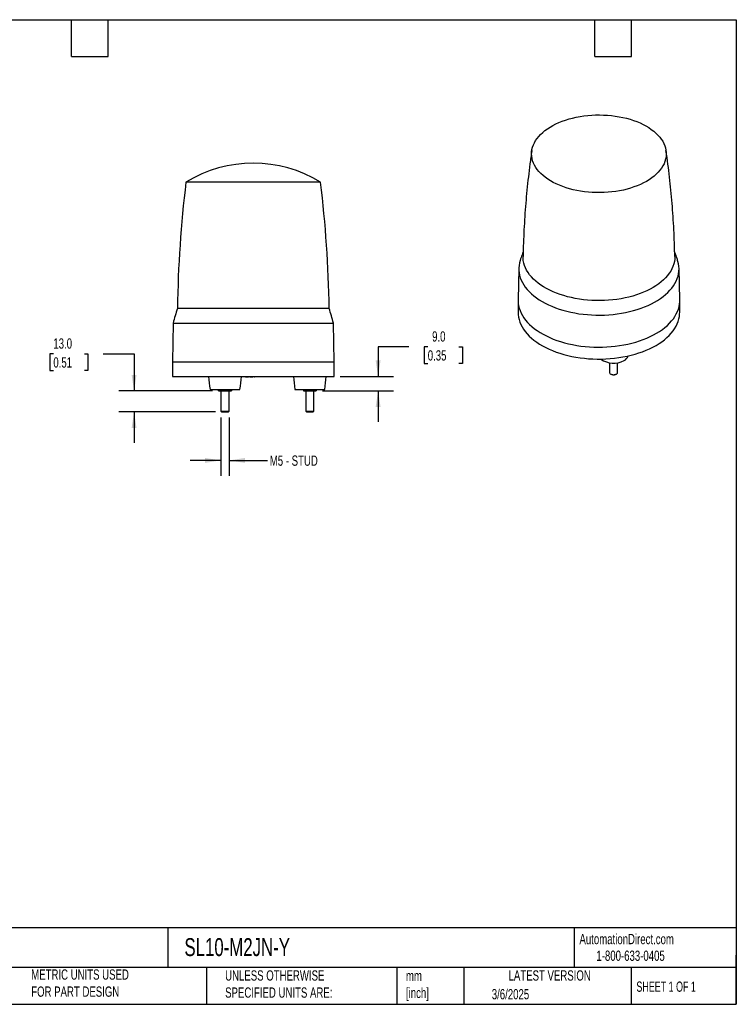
# Model space of a CAD drawing. Header units: millimetres. Extents: x 19 to 819, y 19 to 629.
# Tile 15 of 15: x 376 to 819, y 19 to 629. Entities that reach past the tile are written whole.
import ezdxf

# ---------------------------------------------------------------- set-up
doc = ezdxf.new("R2010")
doc.units = ezdxf.units.MM
doc.header["$LTSCALE"] = 3
doc.linetypes.add('SLD-Solid', pattern=[0])
doc.layers.add('DIMENSIONS', color=140, linetype='SLD-Solid', lineweight=25)
doc.layers.add('TEXT', color=140, linetype='SLD-Solid', lineweight=25)
doc.styles.add('SLDTEXTSTYLE0', font='TXT', dxfattribs={"width": 0.7})
doc.styles.add('SLDTEXTSTYLE1', font='TXT', dxfattribs={"width": 0.65})
doc.dimstyles.new('SLDDIMSTYLE1', dxfattribs={"dimtxt": 6.474023, "dimasz": 9.906, "dimexe": 0, "dimexo": 0.0625, "dimgap": 1.618506, "dimtad": 0, "dimtih": 1, "dimtoh": 1, "dimrnd": 1e-09, "dimzin": 12, "dimdsep": 46, "dimtxsty": 'SLDTEXTSTYLE0', "dimsah": 1, "dimcen": 0.09, "dimadec": 0, "dimazin": 3, "dimtfac": 1, "dimtmove": 0, "dimatfit": 0, "dimfxl": 0, "dimfrac": 2, "dimtolj": 1, "dimtzin": 12, "dimarcsym": 0})
doc.dimstyles.new('SLDDIMSTYLE2', dxfattribs={"dimtxt": 6.474023, "dimasz": 9.906, "dimexe": 0, "dimexo": 0.0625, "dimgap": 1.618506, "dimtad": 0, "dimtih": 1, "dimtoh": 1, "dimrnd": 1e-09, "dimzin": 4, "dimdsep": 46, "dimtxsty": 'SLDTEXTSTYLE0', "dimsah": 1, "dimcen": 0.09, "dimadec": 0, "dimazin": 1, "dimtfac": 1, "dimtmove": 0, "dimatfit": 0, "dimfxl": 0, "dimfrac": 2, "dimtolj": 1, "dimtzin": 12, "dimarcsym": 0})

# ---------------------------------------------------------------- blocks, each defined once
blk = doc.blocks.new('_D_2')
at = {"layer": 'DIMENSIONS'}
for p, q in [((500.23, 382.42), (500.23, 346.26)), ((505.23, 382.42), (505.23, 346.26)), ((500.23, 355.79), (481.18, 355.79)), ((505.23, 355.79), (529, 355.79))]:
    blk.add_line(p, q, dxfattribs=at)
for points in [[(500.23, 355.79), (490.33, 357.31), (490.33, 354.26)], [(505.23, 355.79), (515.14, 354.26), (515.14, 357.31)]]:
    blk.add_solid(points, dxfattribs=at)
at = {"layer": 'DIMENSIONS', "insert": (530.44, 358.83), "char_height": 6.35, "attachment_point": 1, "style": 'SLDTEXTSTYLE0'}
blk.add_mtext('M5 - STUD', dxfattribs=at)
blk = doc.blocks.new('_D_3')
at = {"layer": 'DIMENSIONS'}
for p, q in [((396.51, 421.71), (394.34, 421.71)), ((394.34, 421.71), (394.34, 411.42)), ((415.75, 421.71), (417.93, 421.71)), ((417.93, 421.71), (417.93, 411.42)), ((427.42, 421.71), (446.47, 421.71)), ((446.47, 421.71), (446.47, 398.79)), ((394.34, 411.42), (396.51, 411.42)), ((417.93, 411.42), (415.75, 411.42)), ((494.92, 398.79), (436.95, 398.79)), ((496.87, 385.79), (436.95, 385.79)), ((446.47, 385.79), (446.47, 366.74))]:
    blk.add_line(p, q, dxfattribs=at)
for points in [[(446.47, 398.79), (447.99, 408.69), (444.95, 408.69)], [(446.47, 385.79), (444.95, 375.88), (447.99, 375.88)]]:
    blk.add_solid(points, dxfattribs=at)
at = {"layer": 'DIMENSIONS', "char_height": 6.35, "attachment_point": 1, "style": 'SLDTEXTSTYLE0'}
for s, insert in [('13.0', (396.51, 431.34)), ('0.51', (396.51, 419.6))]:
    blk.add_mtext(s, dxfattribs=dict(at, insert=insert))
blk = doc.blocks.new('_D_4')
at = {"layer": 'DIMENSIONS'}
for p, q in [((616.54, 426.08), (597.49, 426.08)), ((597.49, 426.08), (597.49, 407.79)), ((628.2, 426.08), (626.03, 426.08)), ((626.03, 426.08), (626.03, 415.79)), ((647.44, 426.08), (649.62, 426.08)), ((649.62, 426.08), (649.62, 415.79)), ((626.03, 415.79), (628.2, 415.79)), ((649.62, 415.79), (647.44, 415.79)), ((574.04, 407.79), (607.01, 407.79)), ((563.04, 398.79), (607.01, 398.79)), ((597.49, 398.79), (597.49, 379.74))]:
    blk.add_line(p, q, dxfattribs=at)
for points in [[(597.49, 407.79), (599.01, 417.69), (595.96, 417.69)], [(597.49, 398.79), (595.96, 388.88), (599.01, 388.88)]]:
    blk.add_solid(points, dxfattribs=at)
at = {"layer": 'DIMENSIONS', "char_height": 6.35, "attachment_point": 1, "style": 'SLDTEXTSTYLE0'}
for s, insert in [('9.0', (630.9, 435.71)), ('0.35', (628.2, 423.98))]:
    blk.add_mtext(s, dxfattribs=dict(at, insert=insert))

msp = doc.modelspace()

# ---------------------------------------------------------------- linework, layer by layer
for p, q in [((561.915818, 528.069293), (478.551908, 528.069293)), ((684.551924, 474.707006), (684.133034, 455.113011)), ((784.12542, 455.113011), (783.70653, 474.707006)), ((684.129227, 454.756808), (684.129227, 447.40794)), ((784.129227, 447.40794), (784.129227, 454.756808)), ((567.18949, 449.927851), (473.278235, 449.927851)), ((470.652784, 440.785952), (470.233863, 416.785952)), ((470.652784, 440.785952), (569.814941, 440.785952)), ((570.233863, 416.785952), (569.814941, 440.785952)), ((470.233863, 416.785952), (470.233863, 407.785952)), ((470.233863, 416.785952), (484.519278, 416.785952)), ((484.519278, 416.785952), (570.233863, 416.785952)), ((570.233863, 407.785952), (570.233863, 416.785952)), ((740.687894, 416.247818), (740.687894, 410.290804)), ((745.687894, 410.290804), (745.687894, 416.247818)), ((741.419839, 409.27046), (741.734553, 409.088721)), ((744.641234, 409.088721), (744.955948, 409.27046)), ((470.233863, 407.785952), (520.233863, 407.785952)), ((515.330473, 407.785952), (515.337457, 407.585952)), ((515.493185, 407.785952), (515.49812, 407.585952)), ((515.869456, 407.785952), (515.869452, 407.585952)), ((516.235558, 407.785952), (516.230854, 407.585952)), ((516.349854, 407.585952), (516.363803, 407.585952)), ((516.367761, 407.785952), (516.363803, 407.585952)), ((516.363803, 407.585952), (517.305786, 407.585952)), ((517.31277, 407.785952), (517.305786, 407.585952)), ((518.040285, 407.785952), (518.047269, 407.585952)), ((518.047269, 407.585952), (519.116772, 407.585952)), ((519.118251, 407.785952), (519.116772, 407.585952)), ((519.116772, 407.585952), (520.015598, 407.585952)), ((520.022582, 407.785952), (520.015598, 407.585952)), ((520.233863, 407.785952), (570.233863, 407.785952)), ((520.740847, 407.585952), (520.733863, 407.785952)), ((520.740847, 407.585952), (520.926879, 407.585952)), ((520.933863, 407.785952), (520.926879, 407.585952)), ((493.533863, 399.785952), (502.733863, 399.785952)), ((498.733863, 399.143218), (498.733863, 399.785952)), ((500.233863, 398.785952), (500.233863, 386.230952)), ((502.733863, 399.785952), (511.933863, 399.785952)), ((502.733863, 399.143218), (502.733863, 399.785952)), ((505.233863, 386.230952), (505.233863, 398.785952)), ((506.733863, 399.785952), (506.733863, 399.143218)), ((546.033863, 399.785952), (564.433863, 399.785952)), ((551.233863, 399.785952), (551.233863, 399.143218)), ((552.733863, 398.785952), (552.733863, 386.230952)), ((555.233863, 399.143218), (555.233863, 399.785952)), ((557.733863, 386.230952), (557.733863, 398.785952)), ((559.233863, 399.143218), (559.233863, 399.785952)), ((500.233863, 386.230952), (500.678863, 385.785952)), ((500.233863, 386.230952), (501.483863, 386.230952)), ((500.678863, 385.785952), (501.706363, 385.785952)), ((501.483863, 386.230952), (505.233863, 386.230952)), ((501.706363, 385.785952), (504.788863, 385.785952)), ((504.788863, 385.785952), (505.233863, 386.230952)), ((552.733863, 386.230952), (553.178863, 385.785952)), ((552.733863, 386.230952), (557.733863, 386.230952)), ((553.178863, 385.785952), (557.288863, 385.785952)), ((557.288863, 385.785952), (557.733863, 386.230952))]:
    msp.add_line(p, q)
at = {"flags": 128}
for points in [[(734.554932, 569.685423), (737.000285, 569.629528), (739.435741, 569.490882), (741.852905, 569.269962), (744.243443, 568.967531), (746.599116, 568.58463), (748.911802, 568.12258), (751.17353, 567.582974), (753.376502, 566.967671), (755.513125, 566.278792), (757.576033, 565.518713), (759.558116, 564.690054), (761.45254, 563.79567), (763.252774, 562.838646), (764.952614, 561.822279), (766.546199, 560.750075), (768.028036, 559.625729), (769.393017, 558.453116), (770.636436, 557.23628), (771.754008, 555.979414), (772.741879, 554.686852), (773.596644, 553.363048), (774.315357, 552.012568), (774.895539, 550.640065), (775.335192, 549.250272), (775.6328, 547.847979), (775.787336, 546.43802), (775.798268, 545.025255), (775.665558, 543.614556), (775.389664, 542.210783), (774.971536, 540.818778), (774.412617, 539.443338), (773.714832, 538.089205), (772.880588, 536.761046), (771.912759, 535.46344), (770.814683, 534.200861), (769.590145, 532.97766), (768.243365, 531.798055), (766.778987, 530.666111), (765.202059, 529.58573), (763.518016, 528.560638), (761.732664, 527.594367), (759.852157, 526.690249), (757.882977, 525.8514), (755.831914, 525.080712), (753.706037, 524.380842), (751.512675, 523.754201), (749.259388, 523.202952), (746.953945, 522.728993), (744.604292, 522.333958), (742.218529, 522.01921), (739.804881, 521.785833), (737.371667, 521.634632), (734.927277, 521.566127), (732.480135, 521.580556), (730.038678, 521.677869), (727.611322, 521.857729), (725.206435, 522.119517), (722.832306, 522.462331), (720.49712, 522.884988), (718.208927, 523.386033), (715.975614, 523.963737), (713.804881, 524.616108), (711.70421, 525.3409), (709.680842, 526.135611), (707.741754, 526.997505), (705.893628, 527.923608), (704.142836, 528.910728), (702.495414, 529.955464), (700.957039, 531.054213), (699.533017, 532.203187), (698.228254, 533.398427), (697.04725, 534.635812), (695.994075, 535.911075), (695.07236, 537.219822), (694.285281, 538.55754), (693.635554, 539.919619), (693.125416, 541.301363), (692.756627, 542.698008), (692.530457, 544.10474), (692.447688, 545.51671), (692.508603, 546.929051), (692.712993, 548.336894), (693.060154, 549.735385), (693.548888, 551.119705), (694.177511, 552.48508), (694.943855, 553.826804), (695.84528, 555.140253), (696.878678, 556.420897), (698.040486, 557.664323), (699.326699, 558.866244), (700.732884, 560.022517), (702.254193, 561.129156), (703.885382, 562.182347), (705.620827, 563.178457), (707.454547, 564.114055), (709.38022, 564.985915), (711.391208, 565.79103), (713.480579, 566.526626), (715.64113, 567.190168), (717.865413, 567.779366), (720.145761, 568.292192), (722.474313, 568.726876), (724.843042, 569.08192), (727.243782, 569.356101), (729.668257, 569.548473), (732.108111, 569.658373), (734.554932, 569.685423)], [(781.08192, 482.121561), (781.084535, 481.918478), (781.02159, 480.411873), (780.813703, 478.909617), (780.461517, 477.416352), (779.966121, 475.936694), (779.329045, 474.475216), (778.552259, 473.036436), (777.638164, 471.624801), (776.589586, 470.244674), (775.409765, 468.900321), (774.102348, 467.595898), (772.671377, 466.335436), (771.121274, 465.122831), (769.456831, 463.961832), (767.683192, 462.856026), (765.80584, 461.808833), (763.830577, 460.823488), (761.763509, 459.903038), (759.611025, 459.050328), (757.379778, 458.267992), (755.076665, 457.55845), (752.708805, 456.923894), (750.283517, 456.366287), (747.808296, 455.88735), (745.290794, 455.488566), (742.738793, 455.171166), (740.16018, 454.936131), (737.562925, 454.784188), (734.955057, 454.715807), (732.344637, 454.731198), (729.739732, 454.830315), (727.148395, 455.012851), (724.578636, 455.278242), (722.038397, 455.625668), (719.53553, 456.054053), (717.077771, 456.562076), (714.672717, 457.148164), (712.327803, 457.810508), (710.050275, 458.547058), (707.847174, 459.35554), (705.725309, 460.233453), (703.691239, 461.178084), (701.751251, 462.186514), (699.911342, 463.255626), (698.177198, 464.382114), (696.55418, 465.562497), (695.047304, 466.793126), (693.661228, 468.070198), (692.400237, 469.389766), (691.268227, 470.747749), (690.268698, 472.139953), (689.40474, 473.562071), (688.679022, 475.009711), (688.093789, 476.478395), (687.650848, 477.963586), (687.351569, 479.460693), (687.196877, 480.965087), (687.176549, 482.122348)], [(685.403317, 479.646891), (685.391875, 479.611667), (684.973255, 478.09387), (684.696364, 476.565289), (684.562001, 475.030331), (684.570553, 473.493423), (684.721995, 471.958996), (685.015892, 470.431474), (685.451395, 468.91526), (686.027248, 467.414727), (686.741792, 465.934202), (687.592967, 464.477952), (688.578317, 463.050177), (689.695002, 461.654993), (690.939803, 460.296422), (692.30913, 458.978383), (693.799036, 457.704676), (695.405223, 456.478971), (697.123062, 455.304805), (698.9476, 454.185562), (700.873575, 453.124469), (702.895434, 452.124585), (705.007349, 451.188795), (707.20323, 450.319794), (709.476745, 449.520091), (711.82134, 448.791989), (714.230254, 448.137588), (716.696543, 447.558775), (719.213094, 447.05722), (721.772652, 446.634367), (724.367837, 446.291437), (726.991167, 446.029417), (729.635078, 445.849065), (732.291947, 445.750898), (734.954113, 445.735201), (737.613901, 445.80202), (740.263641, 445.95116), (742.895694, 446.182192), (745.502472, 446.49445), (748.076457, 446.887034), (750.610229, 447.358812), (753.096482, 447.908423), (755.528047, 448.534283), (757.897914, 449.234588), (760.19925, 450.007317), (762.425419, 450.850244), (764.570003, 451.760937), (766.626818, 452.736772), (768.589934, 453.774934), (770.453692, 454.87243), (772.212716, 456.026096), (773.861936, 457.232605), (775.396596, 458.48848), (776.812271, 459.790098), (778.10488, 461.133707), (779.270697, 462.515432), (780.306358, 463.931291), (781.208879, 465.377201), (781.975657, 466.848992), (782.604482, 468.342422), (783.093539, 469.853184), (783.44142, 471.376922), (783.647121, 472.909244), (783.71005, 474.44573), (783.630024, 475.981952), (783.407274, 477.513479), (783.042443, 479.035896), (782.855002, 479.647306)], [(684.133034, 455.113011), (684.129485, 454.664088), (684.210187, 453.114887), (684.434819, 451.570419), (684.802733, 450.035139), (685.312867, 448.513473), (685.963752, 447.009808), (686.753511, 445.52848), (687.679866, 444.073759), (688.740146, 442.64984), (689.931295, 441.260829), (691.249878, 439.91073), (692.692093, 438.603436), (694.253782, 437.342717), (695.930443, 436.132206), (697.71724, 434.975396), (699.609023, 433.87562), (701.600336, 432.836051), (703.685438, 431.859684), (705.858318, 430.949336), (708.11271, 430.107631), (710.442115, 429.336996), (712.839816, 428.639652), (715.298899, 428.017612), (717.812275, 427.472667), (720.372697, 427.006389), (722.972783, 426.620124), (725.605036, 426.314983), (728.261866, 426.091848), (730.935613, 425.951361), (733.618569, 425.893928)], [(733.618569, 425.893928), (736.302997, 425.919714), (738.981157, 426.028644), (741.645327, 426.220406), (744.287827, 426.494445), (746.901037, 426.849972), (749.477423, 427.285961), (752.009556, 427.801157), (754.490135, 428.394072), (756.912008, 429.062998), (759.268193, 429.806006), (761.551896, 430.620953), (763.756532, 431.50549), (765.875744, 432.457067), (767.903424, 433.47294), (769.833723, 434.55018), (771.661078, 435.68568), (773.380218, 436.876168), (774.986187, 438.11821), (776.474356, 439.408226), (777.840432, 440.742495), (779.080477, 442.117172), (780.190917, 443.528291), (781.168549, 444.971786), (782.010554, 446.443493), (782.714505, 447.93917), (783.278372, 449.454503), (783.700529, 450.985125), (783.979759, 452.526621), (784.115258, 454.074548), (784.12542, 455.113011)], [(684.129227, 447.40794), (684.184418, 446.052113), (684.382485, 444.506435), (684.723986, 442.969122), (685.207934, 441.444608), (685.832936, 439.937288), (686.597188, 438.451507), (687.498487, 436.991551), (688.534235, 435.561627), (689.701445, 434.165859), (690.996751, 432.808272), (692.41642, 431.49278), (693.956358, 430.223174), (695.612124, 429.003118), (697.378945, 427.836126), (699.251727, 426.725566), (701.22507, 425.674638), (703.293283, 424.686373), (705.450405, 423.76362), (707.690216, 422.90904), (710.006256, 422.125096), (712.39185, 421.41405), (714.840118, 420.77795), (717.344001, 420.218632), (719.896281, 419.737707), (722.489598, 419.336563), (725.116475, 419.016356), (727.769338, 418.778009), (730.440539, 418.62221), (733.122374, 418.549408), (735.807113, 418.559812), (738.487014, 418.653393), (741.154351, 418.82988), (743.801432, 419.088766), (746.420625, 419.429303), (749.00438, 419.850509), (751.545245, 420.351171), (754.035896, 420.929845), (756.46915, 421.584861), (758.837993, 422.314333), (761.135594, 423.116155), (763.355329, 423.988018), (765.490797, 424.927406), (767.535841, 425.931611), (769.484566, 426.997738)], [(769.484566, 426.997738), (771.331352, 428.122713), (773.070875, 429.303292), (774.698119, 430.536071), (776.208392, 431.817497), (777.59734, 433.143874), (778.860959, 434.511377), (779.995604, 435.916065), (780.998005, 437.353887), (781.86527, 438.820698), (782.594901, 440.312267), (783.184792, 441.824296), (783.633243, 443.352423), (783.938962, 444.892244), (784.101066, 446.439317), (784.129227, 447.40794)], [(740.687894, 410.290804), (740.712693, 410.088029), (740.868679, 409.751962), (741.159449, 409.447211), (741.568105, 409.191487), (742.070897, 408.99965), (742.638606, 408.882852), (743.238236, 408.847878), (743.834941, 408.896762)], [(743.719767, 408.781541), (744.235584, 408.906873), (744.641234, 409.088721)], [(743.834941, 408.896762), (744.394042, 409.026662), (744.883046, 409.23003), (745.273534, 409.495046), (745.542812, 409.806309), (745.675231, 410.145729), (745.687894, 410.290804)]]:
    msp.add_lwpolyline(points, dxfattribs=at)
for centre, radius, start, end in [((520.233863, 459.785952), 80, 58.599006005, 121.400993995), ((1233.182917, 437.891472), 760, 173.185513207, 179.092549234), ((-192.715192, 437.891472), 760, 0.907450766, 6.814486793), ((664.140896, 390.166284), 200, 162.61398711, 165.339068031), ((376.32683, 390.166284), 200, 14.660931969, 17.38601289), ((743.284402, 429.378939), 13.406481, 233.857151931, 298.557663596), ((747.413437, 422.219426), 5.148212, 296.285283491, 340.610357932), ((743.182089, 411.875199), 3.140035, 242.548770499, 279.85952534), ((612.040004, 418.66172), 120, 185.199931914, 189.050100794), ((393.427722, 418.66172), 120, 350.949899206, 354.800068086), ((664.540004, 418.66172), 120, 185.199931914, 189.050100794), ((445.927722, 418.66172), 120, 350.949899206, 354.800068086)]:
    msp.add_arc(centre, radius, start, end)
for points, knots in [([(692.598412, 547.659396), (692.586654, 547.58337), (692.160461, 544.827764), (691.434512, 539.36326), (690.431381, 531.266075), (689.56925, 523.13803), (688.829816, 514.98785), (688.220175, 506.818422), (687.734188, 498.634303), (687.392407, 490.439051), (687.210228, 484.933653), (687.177879, 482.160528), (687.177436, 482.122536)], [0, 0, 0, 0, 0.0035227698, 0.1276857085, 0.251931, 0.376242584, 0.5006050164, 0.6250033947, 0.749423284, 0.8738506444, 0.9982717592, 1, 1, 1, 1]), ([(781.065842, 482.121751), (781.04142, 483.530663), (780.969657, 487.670817), (780.710744, 494.535249), (780.298451, 502.709418), (779.752246, 510.865697), (779.080587, 519.000213), (778.284072, 527.109372), (777.356685, 535.187423), (776.480643, 542.038828), (775.864946, 546.185043), (775.645912, 547.660064)], [0, 0, 0, 0, 0.064094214, 0.1883437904, 0.3125165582, 0.4365992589, 0.5605784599, 0.6844404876, 0.8081713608, 0.9317567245, 1, 1, 1, 1]), ([(687.252628, 484.924196), (687.024552, 484.318303), (686.369543, 482.578245), (685.7895, 480.801832), (685.41143, 479.643971)], [0, 0, 0, 0, 0.3482031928, 1, 1, 1, 1]), ([(782.837061, 479.653288), (782.604571, 480.377899), (782.034704, 482.154021), (781.391518, 483.895797), (781.010735, 484.926973)], [0, 0, 0, 0, 0.4079739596, 1, 1, 1, 1]), ([(515.337457, 407.585952), (515.338415, 407.585952), (515.34017, 407.585952), (515.352574, 407.585952), (515.362166, 407.585952), (515.388785, 407.585952), (515.40595, 407.585952), (515.447096, 407.585952), (515.471969, 407.585952), (515.49812, 407.585952)], [0.00000000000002, 0.00000000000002, 0.00000000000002, 0.00000000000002, 0.00011285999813, 0.00011285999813, 0.00022580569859, 0.00022580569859, 0.00033875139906, 0.00033875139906, 0.00045147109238, 0.00045147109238, 0.00045147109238, 0.00045147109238]), ([(515.49812, 407.585952), (515.522972, 407.585952), (515.548564, 407.585952), (515.606407, 407.585952), (515.63753, 407.585952), (515.733698, 407.585952), (515.801723, 407.585952), (515.869452, 407.585952)], [0.00000000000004, 0.00000000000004, 0.00000000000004, 0.00000000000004, 0.00009991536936, 0.00009991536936, 0.00020005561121, 0.00020005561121, 0.00040023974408, 0.00040023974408, 0.00040023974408, 0.00040023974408]), ([(515.869452, 407.585952), (515.902728, 407.585952), (515.935213, 407.585952), (516.000325, 407.585952), (516.032293, 407.585952), (516.094326, 407.585952), (516.124301, 407.585952), (516.180471, 407.585952), (516.205839, 407.585952), (516.230854, 407.585952)], [0.00000000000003, 0.00000000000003, 0.00000000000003, 0.00000000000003, 0.00009858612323, 0.00009858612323, 0.00019726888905, 0.00019726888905, 0.00029595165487, 0.00029595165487, 0.00039448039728, 0.00039448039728, 0.00039448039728, 0.00039448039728]), ([(516.230854, 407.585952), (516.258369, 407.585952), (516.285093, 407.585952), (516.319198, 407.585952), (516.329765, 407.585952), (516.347414, 407.585952), (516.354273, 407.585952), (516.361261, 407.585952), (516.362108, 407.585952), (516.362955, 407.585952), (516.363803, 407.585952)], [0.00000000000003, 0.00000000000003, 0.00000000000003, 0.00000000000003, 0.00011249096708, 0.00011249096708, 0.00016881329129, 0.00016881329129, 0.00022513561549, 0.00022513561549, 0.00022513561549, 0.00023196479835, 0.00023196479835, 0.00023196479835, 0.00023196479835]), ([(498.733863, 399.143218), (499.059339, 399.034726), (499.389217, 398.944572), (500.057934, 398.819754), (500.394936, 398.785952), (500.733863, 398.785952)], [0, 0, 0, 0, 0.5, 0.5, 1, 1, 1, 1]), ([(498.733863, 398.785952), (498.733863, 398.785952), (498.733863, 398.819816), (498.733863, 398.944228), (498.733863, 399.034569), (498.733863, 399.143218)], [0, 0, 0, 0, 0.5, 0.5, 1, 1, 1, 1]), ([(498.733863, 398.785952), (498.733863, 398.785952), (498.733863, 398.819816), (498.733863, 398.944228), (498.733863, 399.034569), (498.733863, 399.143218)], [0, 0, 0, 0, 0.5, 0.5, 1, 1, 1, 1]), ([(498.733863, 398.785952), (498.733863, 398.785952), (498.776186, 398.785952), (498.954764, 398.785952), (499.091128, 398.785952), (499.448394, 398.785952), (499.669073, 398.785952), (500.167674, 398.785952), (500.445188, 398.785952), (500.733863, 398.785952)], [0, 0, 0, 0, 0.25, 0.25, 0.5, 0.5, 0.75, 0.75, 1, 1, 1, 1]), ([(498.733863, 398.785952), (498.767528, 398.785952), (498.836027, 398.785952), (499.274921, 398.785952), (499.705537, 398.785952), (499.866598, 398.785952)], [0, 0, 0, 0, 0.3769305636, 0.7669562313, 1, 1, 1, 1]), ([(500.733863, 398.785952), (501.073563, 398.785952), (501.40989, 398.819815), (502.076897, 398.944229), (502.407918, 399.034569), (502.733863, 399.143218)], [0, 0, 0, 0, 0.5, 0.5, 1, 1, 1, 1]), ([(500.733863, 398.785952), (501.022295, 398.785952), (501.3419, 398.785952), (502.018747, 398.785952), (502.375695, 398.785952), (503.090226, 398.785952), (503.447365, 398.785952), (504.124874, 398.785952), (504.444945, 398.785952), (504.733863, 398.785952)], [0, 0, 0, 0, 0.25, 0.25, 0.5, 0.5, 0.75, 0.75, 1, 1, 1, 1]), ([(502.733863, 399.143218), (503.05934, 399.034726), (503.389217, 398.944572), (504.057938, 398.819753), (504.394936, 398.785952), (504.733863, 398.785952)], [0, 0, 0, 0, 0.5, 0.5, 1, 1, 1, 1]), ([(504.733863, 398.785952), (505.073565, 398.785952), (505.409892, 398.819816), (506.076895, 398.944228), (506.407917, 399.034569), (506.733863, 399.143218)], [0, 0, 0, 0, 0.5, 0.5, 1, 1, 1, 1]), ([(504.733863, 398.785952), (505.022538, 398.785952), (505.300052, 398.785952), (505.798653, 398.785952), (506.019332, 398.785952), (506.376597, 398.785952), (506.512962, 398.785952), (506.691539, 398.785952), (506.733863, 398.785952), (506.733863, 398.785952)], [0, 0, 0, 0, 0.25, 0.25, 0.5, 0.5, 0.75, 0.75, 1, 1, 1, 1]), ([(505.233863, 398.785952), (505.373143, 398.785952), (505.834909, 398.785952), (506.313657, 398.785952), (506.675128, 398.785952), (506.714509, 398.785952), (506.733863, 398.785952)], [0, 0, 0, 0, 0.14539867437, 0.48205135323, 0.74544743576, 1, 1, 1, 1]), ([(506.733863, 399.143218), (506.733863, 399.034726), (506.733863, 398.944572), (506.733863, 398.819754), (506.733863, 398.785952), (506.733863, 398.785952)], [0, 0, 0, 0, 0.5, 0.5, 1, 1, 1, 1]), ([(506.733863, 399.143218), (506.733863, 399.034726), (506.733863, 398.944572), (506.733863, 398.819754), (506.733863, 398.785952), (506.733863, 398.785952)], [0, 0, 0, 0, 0.5, 0.5, 1, 1, 1, 1]), ([(551.233863, 399.143218), (551.559339, 399.034726), (551.889217, 398.944572), (552.557934, 398.819754), (552.894936, 398.785952), (553.233863, 398.785952)], [0, 0, 0, 0, 0.5, 0.5, 1, 1, 1, 1]), ([(551.233863, 399.143218), (551.233863, 399.034726), (551.233863, 398.944572), (551.233863, 398.819754), (551.233863, 398.785952), (551.233863, 398.785952)], [0, 0, 0, 0, 0.5, 0.5, 1, 1, 1, 1]), ([(551.233863, 398.785952), (551.233863, 398.785952), (551.276186, 398.785952), (551.454764, 398.785952), (551.591128, 398.785952), (551.948394, 398.785952), (552.169073, 398.785952), (552.667674, 398.785952), (552.945188, 398.785952), (553.233863, 398.785952)], [0, 0, 0, 0, 0.25, 0.25, 0.5, 0.5, 0.75, 0.75, 1, 1, 1, 1]), ([(553.233863, 398.785952), (553.573565, 398.785952), (553.909892, 398.819816), (554.576895, 398.944228), (554.907917, 399.034569), (555.233863, 399.143218)], [0, 0, 0, 0, 0.5, 0.5, 1, 1, 1, 1]), ([(553.233863, 398.785952), (553.522538, 398.785952), (553.842376, 398.785952), (554.519554, 398.785952), (554.876597, 398.785952), (555.591128, 398.785952), (555.948172, 398.785952), (556.62535, 398.785952), (556.945188, 398.785952), (557.233863, 398.785952)], [0, 0, 0, 0, 0.25, 0.25, 0.5, 0.5, 0.75, 0.75, 1, 1, 1, 1]), ([(555.233863, 399.143218), (555.559339, 399.034726), (555.889217, 398.944572), (556.557934, 398.819754), (556.894936, 398.785952), (557.233863, 398.785952)], [0, 0, 0, 0, 0.5, 0.5, 1, 1, 1, 1]), ([(557.233863, 398.785952), (557.573565, 398.785952), (557.909892, 398.819816), (558.576895, 398.944228), (558.907917, 399.034569), (559.233863, 399.143218)], [0, 0, 0, 0, 0.5, 0.5, 1, 1, 1, 1]), ([(557.233863, 398.785952), (557.522538, 398.785952), (557.800052, 398.785952), (558.298653, 398.785952), (558.519332, 398.785952), (558.876597, 398.785952), (559.012962, 398.785952), (559.191539, 398.785952), (559.233863, 398.785952), (559.233863, 398.785952)], [0, 0, 0, 0, 0.25, 0.25, 0.5, 0.5, 0.75, 0.75, 1, 1, 1, 1]), ([(559.233863, 399.143218), (559.233863, 399.034726), (559.233863, 398.944572), (559.233863, 398.819754), (559.233863, 398.785952), (559.233863, 398.785952)], [0, 0, 0, 0, 0.5, 0.5, 1, 1, 1, 1])]:
    msp.add_open_spline(points, degree=3, knots=knots)
at = {"layer": 'TEXT'}
for p, q in [((19.05, 628.65), (819.15, 628.65)), ((407.67, 605.79), (407.67, 628.65)), ((430.53, 605.79), (430.53, 628.65)), ((731.52, 605.79), (731.52, 628.65)), ((754.38, 605.79), (754.38, 628.65)), ((819.15, 628.65), (819.15, 19.05)), ((407.67, 605.79), (430.53, 605.79)), ((731.52, 605.79), (754.38, 605.79)), ((819.15, 66.378323), (19.05, 66.378323)), ((467.276686, 66.378323), (467.276686, 41.91)), ((718.726132, 66.378323), (718.726132, 41.91)), ((819.15, 19.05), (819.15, 49.53)), ((819.15, 41.91), (19.05, 41.91)), ((491.340532, 41.91), (491.340532, 19.05)), ((609.072914, 41.91), (609.072914, 19.05)), ((650.436293, 41.91), (650.436293, 19.05)), ((754.046247, 41.91), (754.046247, 19.05)), ((19.05, 19.05), (819.15, 19.05))]:
    msp.add_line(p, q, dxfattribs=at)

# ---------------------------------------------------------------- texts
for s, insert, char_height, attachment_point, style in [('AutomationDirect.com', (722.084876, 62.629594), 6.35, 1, 'SLDTEXTSTYLE0'), ('SL10-M2JN-Y', (477.623166, 60.019161), 11.1125, 1, 'SLDTEXTSTYLE0'), ('1-800-633-0405', (732.574739, 52.311071), 6.35, 1, 'SLDTEXTSTYLE0'), ('METRIC UNITS USED ^JFOR PART DESIGN', (382.813004, 40.667648), 6.35, 1, 'SLDTEXTSTYLE0'), ('UNLESS OTHERWISE ^JSPECIFIED UNITS ARE:', (502.823739, 40.081527), 6.35, 1, 'SLDTEXTSTYLE0'), ('mm^J[inch]', (614.721508, 39.891567), 6.35, 1, 'SLDTEXTSTYLE0'), ('LATEST VERSION', (703.656394, 40.091982), 6.35, 2, 'SLDTEXTSTYLE0'), ('SHEET 1 OF 1', (757.323857, 33.154471), 6.35, 1, 'SLDTEXTSTYLE1'), ('3/6/2025', (667.838426, 28.491359), 6.35, 1, 'SLDTEXTSTYLE0')]:
    msp.add_mtext(s, dxfattribs=dict(at, insert=insert, char_height=char_height, attachment_point=attachment_point, style=style))

# ---------------------------------------------------------------- dimensions: what is measured, and where the dimension line sits
at = {"layer": 'DIMENSIONS'}
for base, p1, p2, picture, middle in [((597.485979, 407.785952), (559.233863, 398.785952), (570.233863, 407.785952), '_D_4', (597.485979, 426.079286)), ((446.470213, 398.785952), (500.678863, 385.785952), (498.733863, 398.785952), '_D_3', (446.470213, 421.706264))]:
    dim = msp.add_linear_dim(base=base, p1=p1, p2=p2, angle=90, dimstyle='SLDDIMSTYLE2', dxfattribs=at)
    dim.commit()
    dim.dimension.update_dxf_attribs({"geometry": picture, "text_midpoint": middle, "dimtype": 160})
dim = msp.add_linear_dim(base=(500.233863, 355.785952), p1=(505.233863, 386.230952), p2=(500.233863, 386.230952), text='M5 - STUD', dimstyle='SLDDIMSTYLE1', dxfattribs=at)
dim.commit()
dim.dimension.update_dxf_attribs({"geometry": '_D_2', "text_midpoint": (553.468626, 355.785952), "dimtype": 160})

doc.saveas('drawing.dxf')
